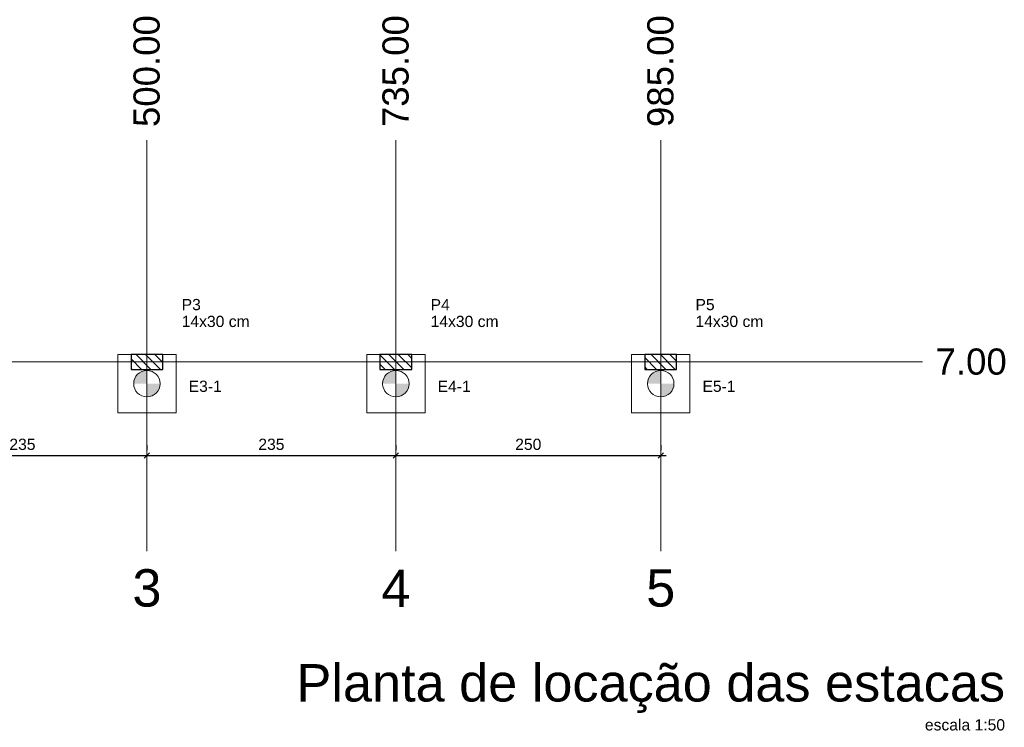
# Model space of a CAD drawing. Header units: millimetres. Extents: x 37.1 to 121.2, y 27.3 to 86.7.
# Tile 5 of 30: x 54 to 72.6, y 58.6 to 72. Entities that reach past the tile are written whole.
import ezdxf

# ---------------------------------------------------------------- set-up
doc = ezdxf.new("R2010")
doc.units = ezdxf.units.MM
doc.header["$MEASUREMENT"] = 0
doc.layers.get('0').update_dxf_attribs({"lineweight": 5})
for name, color, linetype, lineweight in [('LC-Cotas', 7, 'Continuous', 5), ('LC-Eixos', 7, 'Continuous', 5), ('LC-Estacas dos blocos', 252, 'Continuous', 5), ('LC-Hachuras dos pilares', 7, 'Continuous', 5), ('LC-Seção das fundações', 7, 'Continuous', 5), ('LC-Seção dos pilares', 7, 'Continuous', 30), ('LC-Textos', 114, 'Continuous', 20)]:
    doc.layers.add(name, color=color, linetype=linetype, lineweight=lineweight)
doc.styles.add('Arial', font='arial.ttf')
doc.dimstyles.new('UM_50.000000', dxfattribs={"dimtxt": 0.18, "dimasz": 0.1, "dimexe": 0.1, "dimexo": 0.2, "dimgap": 0, "dimtad": 1, "dimtih": 1, "dimtoh": 1, "dimdec": 1, "dimlfac": 50, "dimzin": 0, "dimdsep": 46, "dimtxsty": 'Standard', "dimcen": 0.09, "dimdle": 0.1, "dimadec": 1, "dimazin": 2, "dimtfac": 1, "dimtdec": 4, "dimtofl": 0, "dimtmove": 0, "dimatfit": 3, "dimfxl": 1, "dimtolj": 1, "dimarcsym": 0})
pattern_1 = [(135, (46.37821, 65.37969), (-0.08838835, -0.08838835), [])]

# ---------------------------------------------------------------- blocks, each defined once
blk = doc.blocks.new('_Oblique')
at = {"color": 0, "linetype": 'ByBlock', "lineweight": -2}
blk.add_line((-0.5, -0.5), (0.5, 0.5), dxfattribs=at)
blk = doc.blocks.new('*D277')
at = {"layer": 'Defpoints', "color": 0, "transparency": 16777216}
for p in [(51.678, 63.752), (56.378, 63.752), (56.378, 63.752)]:
    blk.add_point(p, dxfattribs=at)
at = {"layer": 'LC-Cotas', "color": 0, "lineweight": -2, "transparency": 16777216}
for p, q in [((51.678, 63.952), (51.678, 63.852)), ((56.378, 63.952), (56.378, 63.852)), ((51.578, 63.752), (56.478, 63.752))]:
    blk.add_line(p, q, dxfattribs=at)
at = {"layer": 'LC-Cotas', "color": 0, "lineweight": -2, "transparency": 16777216, "xscale": 0.1, "yscale": 0.1, "zscale": 0.1, "rotation": 180}
blk.add_blockref('_Oblique', (51.678, 63.752), dxfattribs=at)
at = {"layer": 'LC-Cotas', "color": 0, "lineweight": -2, "transparency": 16777216, "xscale": 0.1, "yscale": 0.1, "zscale": 0.1}
blk.add_blockref('_Oblique', (56.378, 63.752), dxfattribs=at)
at = {"layer": 'LC-Cotas', "transparency": 16777216, "insert": (54.028, 63.964), "char_height": 0.2118, "attachment_point": 5, "rotation": 0.0057, "style": 'Arial'}
blk.add_mtext('\\A1;235', dxfattribs=at)
blk = doc.blocks.new('*D278')
at = {"layer": 'Defpoints', "color": 0, "transparency": 16777216}
for p in [(56.378, 63.752), (61.078, 63.752), (61.078, 63.752)]:
    blk.add_point(p, dxfattribs=at)
at = {"layer": 'LC-Cotas', "color": 0, "lineweight": -2, "transparency": 16777216}
for p, q in [((56.378, 63.952), (56.378, 63.852)), ((61.078, 63.952), (61.078, 63.852)), ((56.278, 63.752), (61.178, 63.752))]:
    blk.add_line(p, q, dxfattribs=at)
at = {"layer": 'LC-Cotas', "color": 0, "lineweight": -2, "transparency": 16777216, "xscale": 0.1, "yscale": 0.1, "zscale": 0.1, "rotation": 180}
blk.add_blockref('_Oblique', (56.378, 63.752), dxfattribs=at)
at = {"layer": 'LC-Cotas', "color": 0, "lineweight": -2, "transparency": 16777216, "xscale": 0.1, "yscale": 0.1, "zscale": 0.1}
blk.add_blockref('_Oblique', (61.078, 63.752), dxfattribs=at)
at = {"layer": 'LC-Cotas', "transparency": 16777216, "insert": (58.728, 63.964), "char_height": 0.2118, "attachment_point": 5, "rotation": 0.0057, "style": 'Arial'}
blk.add_mtext('\\A1;235', dxfattribs=at)
blk = doc.blocks.new('*D279')
at = {"layer": 'Defpoints', "color": 0, "transparency": 16777216}
for p in [(61.078, 63.752), (66.078, 63.752), (66.078, 63.752)]:
    blk.add_point(p, dxfattribs=at)
at = {"layer": 'LC-Cotas', "color": 0, "lineweight": -2, "transparency": 16777216}
for p, q in [((61.078, 63.952), (61.078, 63.852)), ((66.078, 63.952), (66.078, 63.852)), ((60.978, 63.752), (66.178, 63.752))]:
    blk.add_line(p, q, dxfattribs=at)
at = {"layer": 'LC-Cotas', "color": 0, "lineweight": -2, "transparency": 16777216, "xscale": 0.1, "yscale": 0.1, "zscale": 0.1, "rotation": 180}
blk.add_blockref('_Oblique', (61.078, 63.752), dxfattribs=at)
at = {"layer": 'LC-Cotas', "color": 0, "lineweight": -2, "transparency": 16777216, "xscale": 0.1, "yscale": 0.1, "zscale": 0.1}
blk.add_blockref('_Oblique', (66.078, 63.752), dxfattribs=at)
at = {"layer": 'LC-Cotas', "transparency": 16777216, "insert": (63.578, 63.964), "char_height": 0.2118, "attachment_point": 5, "rotation": 0.0057, "style": 'Arial'}
blk.add_mtext('\\A1;250', dxfattribs=at)

msp = doc.modelspace()

# ---------------------------------------------------------------- hatches: boundary and pattern name
at = {"layer": 'LC-Estacas dos blocos', "linetype": 'Continuous'}
for points in [[(56.1282, 65.1097), (56.3782, 65.1097), (56.3782, 65.3597), (56.3135, 65.3512), (56.2532, 65.3262), (56.2014, 65.2865), (56.1617, 65.2347), (56.1367, 65.1744), (56.1282, 65.1097)], [(60.8282, 65.1097), (61.0782, 65.1097), (61.0782, 65.3597), (61.0135, 65.3512), (60.9532, 65.3262), (60.9014, 65.2865), (60.8617, 65.2347), (60.8367, 65.1744), (60.8282, 65.1097)], [(65.8282, 65.1097), (66.0782, 65.1097), (66.0782, 65.3597), (66.0135, 65.3512), (65.9532, 65.3262), (65.9014, 65.2865), (65.8617, 65.2347), (65.8367, 65.1744), (65.8282, 65.1097)], [(56.555, 64.9329), (56.5947, 64.9847), (56.6197, 65.045), (56.6282, 65.1097), (56.3782, 65.1097), (56.3782, 64.8597), (56.4429, 64.8682), (56.5032, 64.8932), (56.555, 64.9329)], [(61.255, 64.9329), (61.2947, 64.9847), (61.3197, 65.045), (61.3282, 65.1097), (61.0782, 65.1097), (61.0782, 64.8597), (61.1429, 64.8682), (61.2032, 64.8932), (61.255, 64.9329)], [(66.2032, 64.8932), (66.255, 64.9329), (66.2947, 64.9847), (66.3197, 65.045), (66.3282, 65.1097), (66.0782, 65.1097), (66.0782, 64.8597), (66.1429, 64.8682), (66.2032, 64.8932)]]:
    msp.add_hatch(color=256, dxfattribs=at).paths.add_polyline_path(points)
at = {"layer": 'LC-Hachuras dos pilares', "linetype": 'Continuous'}
h = msp.add_hatch(dxfattribs=at)
h.set_pattern_fill('ANSI31', color=256, angle=90, style=0)
h.set_pattern_definition(pattern_1)
h.paths.add_polyline_path([(56.6782, 65.3797), (56.6782, 65.6597), (56.0782, 65.6597), (56.0782, 65.3797), (56.6782, 65.3797)])
h = msp.add_hatch(dxfattribs=at)
h.set_pattern_fill('ANSI31', color=256, angle=90, style=0)
h.set_pattern_definition(pattern_1)
h.paths.add_polyline_path([(61.3782, 65.3797), (61.3782, 65.6597), (60.7782, 65.6597), (60.7782, 65.3797), (61.3782, 65.3797)])
h = msp.add_hatch(dxfattribs=at)
h.set_pattern_fill('ANSI31', color=256, angle=90, style=0)
h.set_pattern_definition(pattern_1)
h.paths.add_polyline_path([(65.7782, 65.6597), (65.7782, 65.3797), (66.3782, 65.3797), (66.3782, 65.6597), (65.7782, 65.6597)])

# ---------------------------------------------------------------- linework, layer by layer
at = {"layer": 'LC-Eixos'}
for p, q in [((56.3782, 68.2051), (56.3782, 69.7051)), ((61.0782, 68.2051), (61.0782, 69.7051)), ((66.0782, 68.2051), (66.0782, 69.7051)), ((56.3782, 68.2051), (56.3782, 63.452)), ((61.0782, 68.2051), (61.0782, 63.452)), ((66.0782, 68.2051), (66.0782, 63.452)), ((44.6282, 65.5197), (69.5202, 65.5197)), ((69.5202, 65.5197), (71.0202, 65.5197)), ((56.3782, 61.952), (56.3782, 63.452)), ((61.0782, 61.952), (61.0782, 63.452)), ((66.0782, 61.952), (66.0782, 63.452))]:
    msp.add_line(p, q, dxfattribs=at)
at = {"layer": 'LC-Estacas dos blocos'}
for p, q in [((56.3782, 65.2697), (56.3782, 65.7697)), ((61.0782, 65.2697), (61.0782, 65.7697)), ((66.0782, 65.7697), (66.0782, 65.2697)), ((56.6282, 65.5197), (56.1282, 65.5197)), ((61.3282, 65.5197), (60.8282, 65.5197)), ((65.8282, 65.5197), (66.3282, 65.5197))]:
    msp.add_line(p, q, dxfattribs=at)
for centre in [(56.3782, 65.1097), (61.0782, 65.1097), (66.0782, 65.1097)]:
    msp.add_circle(centre, 0.25, dxfattribs=at)
at = {"layer": 'LC-Seção das fundações'}
for points in [[(55.8282, 64.5597), (56.9282, 64.5597), (56.9282, 65.6597), (55.8282, 65.6597), (55.8282, 64.5597)], [(60.5282, 64.5597), (61.6282, 64.5597), (61.6282, 65.6597), (60.5282, 65.6597), (60.5282, 64.5597)], [(66.6282, 65.6597), (65.5282, 65.6597), (65.5282, 64.5597), (66.6282, 64.5597), (66.6282, 65.6597)]]:
    msp.add_lwpolyline(points, close=True, dxfattribs=at)
at = {"layer": 'LC-Seção dos pilares'}
for points in [[(56.6782, 65.3797), (56.6782, 65.6597), (56.0782, 65.6597), (56.0782, 65.3797), (56.6782, 65.3797)], [(61.3782, 65.3797), (61.3782, 65.6597), (60.7782, 65.6597), (60.7782, 65.3797), (61.3782, 65.3797)], [(65.7782, 65.6597), (65.7782, 65.3797), (66.3782, 65.3797), (66.3782, 65.6597), (65.7782, 65.6597)]]:
    msp.add_lwpolyline(points, close=True, dxfattribs=at)

# ---------------------------------------------------------------- texts
at = {"layer": 'LC-Textos', "linetype": 'Continuous', "char_height": 0.4942, "width": 4.234053, "attachment_point": 7, "rotation": 90, "line_spacing_factor": 0.798, "style": 'Arial'}
for s, insert in [('500.00', (56.6253, 69.9522)), ('735.00', (61.3253, 69.9522)), ('985.00', (66.3253, 69.9522))]:
    msp.add_mtext(s, dxfattribs=dict(at, insert=insert))
at = {"layer": 'LC-Textos', "linetype": 'Continuous', "line_spacing_factor": 0.798, "style": 'Arial'}
for s, insert, char_height, width, attachment_point in [('P3', (57.0341, 66.4933), 0.2118, 0.720629, 7), ('P4', (61.7341, 66.4933), 0.2118, 0.720629, 7), ('P5', (66.7341, 66.4933), 0.2118, 0.720629, 7), ('14x30 cm', (57.0341, 66.1756), 0.2118, 2.549477, 7), ('14x30 cm', (61.7341, 66.1756), 0.2118, 2.549477, 7), ('14x30 cm', (66.7341, 66.1756), 0.2118, 2.549477, 7), ('7.00', (71.2673, 65.2726), 0.4942, 2.694275, 7), ('E3-1', (57.4782, 64.952), 0.2118, 1.243157, 8), ('E4-1', (62.1782, 64.952), 0.2118, 1.243157, 8), ('E5-1', (67.1782, 64.952), 0.2118, 1.243157, 8), ('3', (56.3782, 60.893), 0.706, 1.099842, 8), ('4', (61.0782, 60.893), 0.706, 1.099842, 8), ('5', (66.0782, 60.893), 0.706, 1.099842, 8)]:
    msp.add_mtext(s, dxfattribs=dict(at, insert=insert, char_height=char_height, width=width, attachment_point=attachment_point))
at = {"layer": 'LC-Textos', "attachment_point": 9, "line_spacing_factor": 0.798, "style": 'Arial'}
for s, insert, char_height, width in [('Planta de locação das estacas', (72.5792, 58.8947), 0.706, 26.924716), ('escala 1:50', (72.5791, 58.5632), 0.2118, 3.014584)]:
    msp.add_mtext(s, dxfattribs=dict(at, insert=insert, char_height=char_height, width=width))

# ---------------------------------------------------------------- dimensions: what is measured, and where the dimension line sits
at = {"layer": 'LC-Cotas'}
for base, p1, p2, picture, middle in [((56.3782, 63.752), (51.6782, 63.752), (56.3782, 63.752), '*D277', (54.0282, 63.9638)), ((61.0782, 63.752), (56.3782, 63.752), (61.0782, 63.752), '*D278', (58.7282, 63.9638)), ((66.0782, 63.752), (61.0782, 63.752), (66.0782, 63.752), '*D279', (63.5782, 63.9638))]:
    dim = msp.add_linear_dim(base=base, p1=p1, p2=p2, dimstyle='UM_50.000000', override={"dimtxt": 0.2118, "dimasz": 0.1, "dimexe": 0.1, "dimexo": 0.2, "dimtad": 1, "dimtih": 0, "dimtoh": 0, "dimdec": 1, "dimlfac": 50, "dimzin": 8, "dimtxsty": 'Arial', "dimblk": 'Oblique', "dimblk1": 'Oblique', "dimblk2": 'Oblique', "dimsah": 1, "dimdle": 0.1, "dimse1": 0, "dimse2": 0, "dimclrt": 256, "dimadec": 1, "dimazin": 3, "dimtmove": 2, "dimldrblk": 'Oblique'}, dxfattribs=at)
    dim.commit()
    dim.dimension.update_dxf_attribs({"geometry": picture, "text_midpoint": middle, "dimtype": 160, "text_rotation": 0.00573})

doc.saveas('drawing.dxf')
